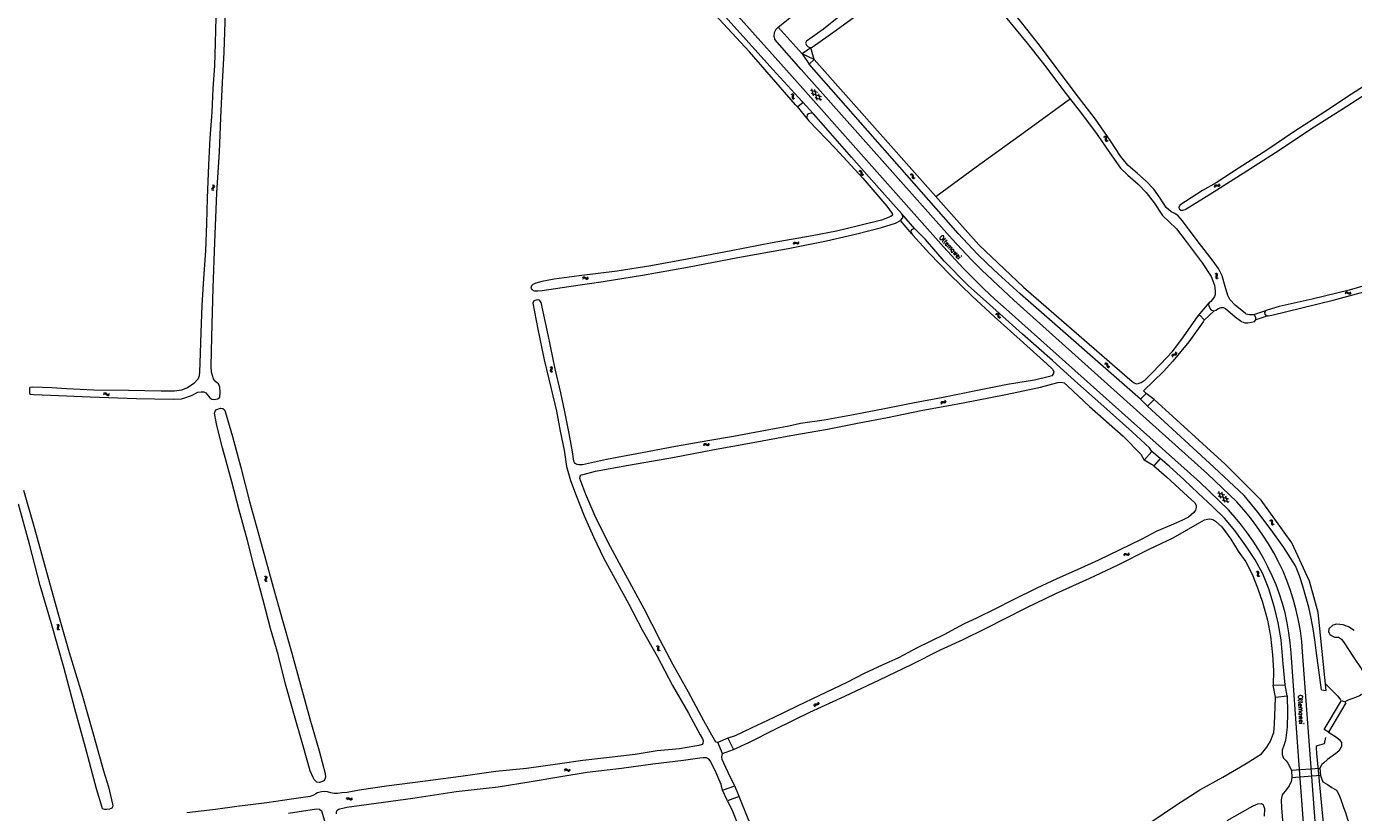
# Model space of a CAD drawing. Header units: metres. Extents: x 189705 to 199106, y 581686 to 588448.
# Tile 74 of 256: x 191351 to 191923, y 585137 to 585475. Entities that reach past the tile are written whole.
import ezdxf

# ---------------------------------------------------------------- set-up
doc = ezdxf.new("R2010")
doc.units = ezdxf.units.M
doc.layers.add('B-WA-OG-GBKN-G', color=7, linetype='Continuous', lineweight=18)
doc.styles.add('Style-STANDARD', font='STANDARD.shx')

msp = doc.modelspace()

# ---------------------------------------------------------------- linework, layer by layer
at = {"layer": 'B-WA-OG-GBKN-G'}
for p, q in [((191688.814, 585447.428), (191691.731, 585446.533)), ((191690.047, 585444.968), (191689.366, 585447.941)), ((191691.699, 585443.191), (191690.671, 585447.671)), ((191680.31, 585445.748), (191680.687, 585445.594)), ((191680.687, 585445.594), (191680.926, 585445.369)), ((191680.75, 585445.977), (191681.129, 585445.826)), ((191680.89, 585444.641), (191680.799, 585444.243)), ((191680.799, 585444.243), (191680.846, 585443.917)), ((191680.846, 585443.917), (191681.091, 585443.686)), ((191680.976, 585445.047), (191680.89, 585444.641)), ((191680.926, 585445.369), (191680.976, 585445.047)), ((191681.091, 585443.686), (191681.471, 585443.534)), ((191681.129, 585445.826), (191681.369, 585445.603)), ((191681.33, 585444.872), (191681.241, 585444.473)), ((191681.241, 585444.473), (191681.288, 585444.147)), ((191681.288, 585444.147), (191681.532, 585443.916)), ((191681.42, 585445.268), (191681.33, 585444.872)), ((191681.369, 585445.603), (191681.42, 585445.268)), ((191681.532, 585443.916), (191681.911, 585443.763)), ((191688.988, 585446.107), (191693.382, 585444.757)), ((191690.637, 585444.333), (191693.553, 585443.436)), ((191693.002, 585442.924), (191692.319, 585445.9)), ((191814.974, 585427.381), (191815.371, 585427.293)), ((191815.37, 585427.681), (191815.768, 585427.595)), ((191815.371, 585427.293), (191815.645, 585427.111)), ((191815.645, 585427.111), (191815.748, 585426.801)), ((191815.732, 585426.387), (191815.708, 585425.98)), ((191815.708, 585425.98), (191815.809, 585425.666)), ((191815.748, 585426.801), (191815.732, 585426.387)), ((191815.768, 585427.595), (191816.042, 585427.416)), ((191815.809, 585425.666), (191816.09, 585425.48)), ((191816.042, 585427.416), (191816.148, 585427.094)), ((191816.09, 585425.48), (191816.49, 585425.393)), ((191816.126, 585426.688), (191816.106, 585426.28)), ((191816.106, 585426.28), (191816.207, 585425.967)), ((191816.148, 585427.094), (191816.126, 585426.688)), ((191816.207, 585425.967), (191816.486, 585425.78)), ((191816.486, 585425.78), (191816.886, 585425.693)), ((191709.561, 585412.578), (191709.967, 585412.546)), ((191709.912, 585412.93), (191710.318, 585412.9)), ((191709.967, 585412.546), (191710.263, 585412.403)), ((191710.263, 585412.403), (191710.408, 585412.111)), ((191710.318, 585412.9), (191710.614, 585412.76)), ((191710.408, 585412.111), (191710.449, 585411.698)), ((191710.449, 585411.698), (191710.481, 585411.292)), ((191710.481, 585411.292), (191710.625, 585410.995)), ((191710.614, 585412.76), (191710.764, 585412.457)), ((191710.625, 585410.995), (191710.929, 585410.849)), ((191710.764, 585412.457), (191710.798, 585412.051)), ((191710.798, 585412.051), (191710.834, 585411.645)), ((191710.834, 585411.645), (191710.977, 585411.348)), ((191710.929, 585410.849), (191711.336, 585410.819)), ((191710.977, 585411.348), (191711.28, 585411.201)), ((191711.28, 585411.201), (191711.687, 585411.17)), ((191731.687, 585411.118), (191732.093, 585411.084)), ((191732.039, 585411.468), (191732.445, 585411.438)), ((191732.093, 585411.084), (191732.389, 585410.941)), ((191732.389, 585410.941), (191732.533, 585410.649)), ((191732.445, 585411.438), (191732.741, 585411.297)), ((191732.533, 585410.649), (191732.573, 585410.236)), ((191732.573, 585410.236), (191732.605, 585409.829)), ((191732.605, 585409.829), (191732.748, 585409.532)), ((191732.741, 585411.297), (191732.89, 585410.993)), ((191732.748, 585409.532), (191733.051, 585409.386)), ((191732.89, 585410.993), (191732.924, 585410.588)), ((191732.924, 585410.588), (191732.958, 585410.181)), ((191732.958, 585410.181), (191733.101, 585409.884)), ((191733.051, 585409.386), (191733.459, 585409.354)), ((191733.101, 585409.884), (191733.403, 585409.736)), ((191733.403, 585409.736), (191733.811, 585409.705)), ((191430.943, 585405.118), (191430.841, 585404.805)), ((191430.841, 585404.805), (191430.96, 585404.489)), ((191431.201, 585405.434), (191430.943, 585405.118)), ((191430.96, 585404.489), (191431.232, 585404.185)), ((191431.17, 585406.684), (191431.44, 585406.379)), ((191431.457, 585405.761), (191431.201, 585405.434)), ((191431.442, 585405.129), (191431.34, 585404.816)), ((191431.34, 585404.816), (191431.456, 585404.5)), ((191431.44, 585406.379), (191431.555, 585406.072)), ((191431.698, 585405.447), (191431.442, 585405.129)), ((191431.456, 585404.5), (191431.729, 585404.195)), ((191431.555, 585406.072), (191431.457, 585405.761)), ((191431.666, 585406.695), (191431.939, 585406.392)), ((191431.954, 585405.763), (191431.698, 585405.447)), ((191431.939, 585406.392), (191432.056, 585406.086)), ((191432.056, 585406.086), (191431.954, 585405.763)), ((191862.707, 585406.018), (191862.847, 585406.401)), ((191862.847, 585406.401), (191863.062, 585406.647)), ((191862.949, 585405.584), (191863.091, 585405.966)), ((191863.062, 585406.647), (191863.395, 585406.708)), ((191863.091, 585405.966), (191863.309, 585406.211)), ((191863.309, 585406.211), (191863.63, 585406.27)), ((191863.395, 585406.708), (191863.795, 585406.63)), ((191863.63, 585406.27), (191864.038, 585406.197)), ((191863.795, 585406.63), (191864.196, 585406.553)), ((191864.038, 585406.197), (191864.439, 585406.117)), ((191864.196, 585406.553), (191864.52, 585406.609)), ((191864.439, 585406.117), (191864.763, 585406.174)), ((191864.52, 585406.609), (191864.744, 585406.86)), ((191864.744, 585406.86), (191864.886, 585407.243)), ((191864.763, 585406.174), (191864.986, 585406.426)), ((191864.986, 585406.426), (191865.128, 585406.81)), ((191681.389, 585381.465), (191681.587, 585381.821)), ((191681.559, 585380.999), (191681.76, 585381.353)), ((191681.587, 585381.821), (191681.838, 585382.03)), ((191681.76, 585381.353), (191682.014, 585381.561)), ((191681.838, 585382.03), (191682.177, 585382.038)), ((191682.014, 585381.561), (191682.34, 585381.569)), ((191682.177, 585382.038), (191682.559, 585381.898)), ((191682.34, 585381.569), (191682.732, 585381.432)), ((191682.559, 585381.898), (191682.943, 585381.759)), ((191682.732, 585381.432), (191683.114, 585381.291)), ((191682.943, 585381.759), (191683.272, 585381.764)), ((191683.114, 585381.291), (191683.443, 585381.296)), ((191683.272, 585381.764), (191683.533, 585381.976)), ((191683.443, 585381.296), (191683.704, 585381.51)), ((191683.533, 585381.976), (191683.733, 585382.333)), ((191683.704, 585381.51), (191683.904, 585381.866)), ((191862.897, 585368.573), (191863.26, 585368.388)), ((191863.38, 585367.421), (191863.255, 585367.032)), ((191863.26, 585368.388), (191863.478, 585368.143)), ((191863.356, 585368.764), (191863.72, 585368.581)), ((191863.5, 585367.818), (191863.38, 585367.421)), ((191863.478, 585368.143), (191863.5, 585367.818)), ((191863.838, 585367.613), (191863.715, 585367.223)), ((191863.72, 585368.581), (191863.939, 585368.338)), ((191863.962, 585368), (191863.838, 585367.613)), ((191863.939, 585368.338), (191863.962, 585368)), ((191590.565, 585366.59), (191590.816, 585366.91)), ((191590.661, 585366.102), (191590.914, 585366.421)), ((191590.816, 585366.91), (191591.098, 585367.078)), ((191590.914, 585366.421), (191591.198, 585366.587)), ((191591.098, 585367.078), (191591.433, 585367.033)), ((191591.198, 585366.587), (191591.521, 585366.544)), ((191591.433, 585367.033), (191591.789, 585366.835)), ((191591.521, 585366.544), (191591.886, 585366.348)), ((191591.789, 585366.835), (191592.146, 585366.637)), ((191591.886, 585366.348), (191592.242, 585366.148)), ((191592.146, 585366.637), (191592.472, 585366.591)), ((191592.242, 585366.148), (191592.568, 585366.101)), ((191592.472, 585366.591), (191592.763, 585366.759)), ((191592.568, 585366.101), (191592.859, 585366.272)), ((191592.763, 585366.759), (191593.016, 585367.08)), ((191592.859, 585366.272), (191593.112, 585366.593)), ((191863.255, 585367.032), (191863.273, 585366.704)), ((191863.273, 585366.704), (191863.498, 585366.453)), ((191863.498, 585366.453), (191863.863, 585366.268)), ((191863.715, 585367.223), (191863.734, 585366.895)), ((191863.734, 585366.895), (191863.957, 585366.643)), ((191863.957, 585366.643), (191864.322, 585366.458)), ((191919.004, 585360.206), (191919.266, 585360.518)), ((191919.083, 585359.716), (191919.347, 585360.026)), ((191919.266, 585360.518), (191919.553, 585360.676)), ((191919.347, 585360.026), (191919.636, 585360.182)), ((191919.553, 585360.676), (191919.887, 585360.619)), ((191919.636, 585360.182), (191919.958, 585360.128)), ((191919.887, 585360.619), (191920.235, 585360.409)), ((191919.958, 585360.128), (191920.316, 585359.919)), ((191920.235, 585360.409), (191920.586, 585360.199)), ((191920.316, 585359.919), (191920.665, 585359.707)), ((191920.586, 585360.199), (191920.91, 585360.141)), ((191920.665, 585359.707), (191920.989, 585359.649)), ((191920.91, 585360.141), (191921.207, 585360.3)), ((191920.989, 585359.649), (191921.285, 585359.81)), ((191921.207, 585360.3), (191921.471, 585360.612)), ((191921.285, 585359.81), (191921.55, 585360.122)), ((191768.479, 585350.983), (191768.886, 585350.991)), ((191768.793, 585351.367), (191769.2, 585351.378)), ((191768.886, 585350.991), (191769.195, 585350.878)), ((191769.195, 585350.878), (191769.368, 585350.602)), ((191769.2, 585351.378), (191769.509, 585351.269)), ((191769.368, 585350.602), (191769.45, 585350.195)), ((191769.45, 585350.195), (191769.523, 585349.794)), ((191769.509, 585351.269), (191769.688, 585350.981)), ((191769.688, 585350.981), (191769.763, 585350.581)), ((191769.763, 585350.581), (191769.839, 585350.18)), ((191769.839, 585350.18), (191770.011, 585349.9)), ((191769.523, 585349.794), (191769.695, 585349.514)), ((191769.695, 585349.514), (191770.012, 585349.399)), ((191770.011, 585349.9), (191770.326, 585349.783)), ((191770.012, 585349.399), (191770.421, 585349.408)), ((191770.326, 585349.783), (191770.735, 585349.793)), ((191844.477, 585332.895), (191844.478, 585333.302)), ((191844.478, 585333.302), (191844.596, 585333.607)), ((191844.596, 585333.607), (191844.888, 585333.779)), ((191844.853, 585332.57), (191844.856, 585332.977)), ((191844.856, 585332.977), (191844.977, 585333.283)), ((191844.888, 585333.779), (191845.29, 585333.842)), ((191844.977, 585333.283), (191845.258, 585333.448)), ((191845.258, 585333.448), (191845.667, 585333.519)), ((191845.29, 585333.842), (191845.693, 585333.907)), ((191845.667, 585333.519), (191846.07, 585333.58)), ((191845.693, 585333.907), (191845.978, 585334.071)), ((191845.978, 585334.071), (191846.104, 585334.383)), ((191846.07, 585333.58), (191846.356, 585333.745)), ((191846.104, 585334.383), (191846.105, 585334.792)), ((191846.356, 585333.745), (191846.479, 585334.058)), ((191846.479, 585334.058), (191846.481, 585334.467)), ((191576.501, 585328.412), (191576.842, 585328.188)), ((191576.842, 585328.188), (191577.033, 585327.921)), ((191577.019, 585327.595), (191576.857, 585327.214)), ((191576.978, 585328.551), (191577.32, 585328.33)), ((191577.033, 585327.921), (191577.019, 585327.595)), ((191577.333, 585327.355), (191577.169, 585326.981)), ((191577.32, 585328.33), (191577.512, 585328.065)), ((191577.498, 585327.727), (191577.333, 585327.355)), ((191577.512, 585328.065), (191577.498, 585327.727)), ((191815.393, 585329.651), (191815.8, 585329.671)), ((191815.696, 585330.045), (191816.103, 585330.067)), ((191815.8, 585329.671), (191816.111, 585329.567)), ((191816.103, 585330.067), (191816.414, 585329.966)), ((191816.111, 585329.567), (191816.292, 585329.296)), ((191816.292, 585329.296), (191816.385, 585328.891)), ((191816.385, 585328.891), (191816.469, 585328.492)), ((191816.414, 585329.966), (191816.602, 585329.684)), ((191816.469, 585328.492), (191816.649, 585328.216)), ((191816.602, 585329.684), (191816.687, 585329.286)), ((191816.649, 585328.216), (191816.969, 585328.11)), ((191816.687, 585329.286), (191816.774, 585328.887)), ((191816.774, 585328.887), (191816.954, 585328.611)), ((191816.954, 585328.611), (191817.273, 585328.503)), ((191816.969, 585328.11), (191817.378, 585328.131)), ((191817.273, 585328.503), (191817.681, 585328.524)), ((191576.69, 585326.841), (191576.673, 585326.513)), ((191576.673, 585326.513), (191576.87, 585326.238)), ((191576.857, 585327.214), (191576.69, 585326.841)), ((191576.87, 585326.238), (191577.212, 585326.015)), ((191577.169, 585326.981), (191577.152, 585326.652)), ((191577.152, 585326.652), (191577.346, 585326.378)), ((191577.346, 585326.378), (191577.689, 585326.155)), ((191384.287, 585316.367), (191384.601, 585316.627)), ((191384.294, 585316.864), (191384.606, 585317.126)), ((191384.601, 585316.627), (191384.912, 585316.731)), ((191384.606, 585317.126), (191384.915, 585317.232)), ((191384.912, 585316.731), (191385.22, 585316.623)), ((191384.915, 585317.232), (191385.234, 585317.119)), ((191385.22, 585316.623), (191385.537, 585316.355)), ((191385.234, 585317.119), (191385.542, 585316.852)), ((191385.537, 585316.355), (191385.844, 585316.087)), ((191385.542, 585316.852), (191385.851, 585316.585)), ((191385.844, 585316.087), (191386.154, 585315.974)), ((191385.851, 585316.585), (191386.16, 585316.473)), ((191386.154, 585315.974), (191386.473, 585316.082)), ((191386.16, 585316.473), (191386.48, 585316.578)), ((191386.473, 585316.082), (191386.787, 585316.344)), ((191386.48, 585316.578), (191386.794, 585316.84)), ((191744.886, 585312.646), (191744.984, 585313.041)), ((191744.984, 585313.041), (191745.173, 585313.309)), ((191745.172, 585312.24), (191745.273, 585312.635)), ((191745.173, 585313.309), (191745.498, 585313.404)), ((191745.273, 585312.635), (191745.465, 585312.901)), ((191745.465, 585312.901), (191745.777, 585312.994)), ((191745.498, 585313.404), (191745.903, 585313.369)), ((191745.777, 585312.994), (191746.191, 585312.964)), ((191745.903, 585313.369), (191746.31, 585313.334)), ((191746.191, 585312.964), (191746.597, 585312.926)), ((191746.31, 585313.334), (191746.626, 585313.424)), ((191746.597, 585312.926), (191746.914, 585313.017)), ((191746.626, 585313.424), (191746.823, 585313.697)), ((191746.823, 585313.697), (191746.924, 585314.094)), ((191746.914, 585313.017), (191747.11, 585313.291)), ((191747.11, 585313.291), (191747.21, 585313.688)), ((191642.685, 585294.865), (191642.923, 585295.196)), ((191642.801, 585294.382), (191643.041, 585294.711)), ((191642.923, 585295.196), (191643.198, 585295.374)), ((191643.041, 585294.711), (191643.318, 585294.888)), ((191643.198, 585295.374), (191643.535, 585295.343)), ((191643.318, 585294.888), (191643.642, 585294.858)), ((191643.535, 585295.343), (191643.898, 585295.16)), ((191643.642, 585294.858), (191644.015, 585294.677)), ((191643.898, 585295.16), (191644.263, 585294.977)), ((191644.015, 585294.677), (191644.379, 585294.492)), ((191644.263, 585294.977), (191644.591, 585294.943)), ((191644.379, 585294.492), (191644.706, 585294.458)), ((191644.591, 585294.943), (191644.875, 585295.124)), ((191644.706, 585294.458), (191644.99, 585294.641)), ((191644.875, 585295.124), (191645.115, 585295.455)), ((191644.99, 585294.641), (191645.23, 585294.972)), ((191864.078, 585274.089), (191867.029, 585273.314)), ((191864.306, 585272.777), (191868.752, 585271.608)), ((191865.411, 585271.682), (191864.608, 585274.625)), ((191867.134, 585269.974), (191865.924, 585274.408)), ((191866.026, 585271.072), (191868.976, 585270.295)), ((191868.447, 585269.761), (191867.643, 585272.706)), ((191886.482, 585262.242), (191886.882, 585262.163)), ((191886.871, 585262.55), (191887.271, 585262.474)), ((191886.882, 585262.163), (191887.159, 585261.987)), ((191887.159, 585261.987), (191887.269, 585261.68)), ((191887.262, 585261.265), (191887.247, 585260.857)), ((191887.247, 585260.857), (191887.355, 585260.546)), ((191887.269, 585261.68), (191887.262, 585261.265)), ((191887.271, 585262.474), (191887.549, 585262.301)), ((191887.355, 585260.546), (191887.64, 585260.366)), ((191887.549, 585262.301), (191887.663, 585261.982)), ((191887.65, 585261.575), (191887.638, 585261.167)), ((191887.638, 585261.167), (191887.746, 585260.856)), ((191887.64, 585260.366), (191888.042, 585260.288)), ((191887.663, 585261.982), (191887.65, 585261.575)), ((191887.746, 585260.856), (191888.03, 585260.674)), ((191888.03, 585260.674), (191888.431, 585260.596)), ((191823.669, 585247.407), (191823.849, 585247.773)), ((191823.849, 585247.773), (191824.09, 585247.994)), ((191823.863, 585246.95), (191824.045, 585247.314)), ((191824.045, 585247.314), (191824.289, 585247.534)), ((191824.09, 585247.994), (191824.428, 585248.019)), ((191824.289, 585247.534), (191824.614, 585247.559)), ((191824.428, 585248.019), (191824.816, 585247.898)), ((191824.614, 585247.559), (191825.012, 585247.441)), ((191824.816, 585247.898), (191825.207, 585247.778)), ((191825.012, 585247.441), (191825.401, 585247.319)), ((191825.207, 585247.778), (191825.535, 585247.799)), ((191825.401, 585247.319), (191825.729, 585247.34)), ((191825.535, 585247.799), (191825.786, 585248.024)), ((191825.729, 585247.34), (191825.979, 585247.567)), ((191825.786, 585248.024), (191825.968, 585248.39)), ((191825.979, 585247.567), (191826.161, 585247.933)), ((191453.576, 585238.242), (191453.92, 585238.023)), ((191453.788, 585236.674), (191453.776, 585236.345)), ((191453.776, 585236.345), (191453.977, 585236.074)), ((191453.949, 585237.049), (191453.788, 585236.674)), ((191453.92, 585238.023), (191454.114, 585237.759)), ((191454.106, 585237.433), (191453.949, 585237.049)), ((191453.977, 585236.074), (191454.323, 585235.856)), ((191454.05, 585238.388), (191454.396, 585238.172)), ((191454.114, 585237.759), (191454.106, 585237.433)), ((191454.265, 585236.821), (191454.253, 585236.492)), ((191454.253, 585236.492), (191454.451, 585236.22)), ((191454.423, 585237.197), (191454.265, 585236.821)), ((191454.396, 585238.172), (191454.592, 585237.91)), ((191454.582, 585237.572), (191454.423, 585237.197)), ((191454.451, 585236.22), (191454.797, 585236.003)), ((191454.592, 585237.91), (191454.582, 585237.572)), ((191880.617, 585240.289), (191880.995, 585240.137)), ((191880.995, 585240.137), (191881.235, 585239.912)), ((191881.057, 585240.52), (191881.436, 585240.37)), ((191881.201, 585239.184), (191881.111, 585238.786)), ((191881.111, 585238.786), (191881.159, 585238.461)), ((191881.159, 585238.461), (191881.406, 585238.231)), ((191881.286, 585239.59), (191881.201, 585239.184)), ((191881.235, 585239.912), (191881.286, 585239.59)), ((191881.406, 585238.231), (191881.785, 585238.079)), ((191881.436, 585240.37), (191881.677, 585240.148)), ((191881.64, 585239.416), (191881.553, 585239.018)), ((191881.553, 585239.018), (191881.601, 585238.692)), ((191881.601, 585238.692), (191881.846, 585238.461)), ((191881.729, 585239.814), (191881.64, 585239.416)), ((191881.677, 585240.148), (191881.729, 585239.814)), ((191881.846, 585238.461), (191882.225, 585238.31)), ((191364.013, 585217.471), (191364.363, 585217.263)), ((191364.271, 585215.91), (191364.269, 585215.581)), ((191364.269, 585215.581), (191364.477, 585215.316)), ((191364.421, 585216.29), (191364.271, 585215.91)), ((191364.363, 585217.263), (191364.566, 585217.004)), ((191364.567, 585216.678), (191364.421, 585216.29)), ((191364.477, 585215.316), (191364.829, 585215.108)), ((191364.483, 585217.631), (191364.835, 585217.426)), ((191364.566, 585217.004), (191364.567, 585216.678)), ((191364.743, 585216.071), (191364.741, 585215.742)), ((191364.741, 585215.742), (191364.947, 585215.476)), ((191364.891, 585216.452), (191364.743, 585216.071)), ((191364.835, 585217.426), (191365.039, 585217.169)), ((191365.039, 585216.831), (191364.891, 585216.452)), ((191364.947, 585215.476), (191365.299, 585215.268)), ((191365.039, 585217.169), (191365.039, 585216.831)), ((191622.236, 585208.203), (191622.622, 585208.074)), ((191622.622, 585208.074), (191622.876, 585207.865)), ((191622.66, 585208.46), (191623.048, 585208.335)), ((191622.876, 585207.865), (191622.947, 585207.547)), ((191622.947, 585207.547), (191622.888, 585207.136)), ((191623.048, 585208.335), (191623.302, 585208.128)), ((191623.312, 585207.396), (191623.249, 585206.992)), ((191623.302, 585208.128), (191623.375, 585207.797)), ((191623.375, 585207.797), (191623.312, 585207.396)), ((191622.888, 585207.136), (191622.823, 585206.734)), ((191622.823, 585206.734), (191622.891, 585206.412)), ((191622.891, 585206.412), (191623.151, 585206.197)), ((191623.151, 585206.197), (191623.54, 585206.07)), ((191623.249, 585206.992), (191623.317, 585206.67)), ((191623.317, 585206.67), (191623.576, 585206.455)), ((191623.576, 585206.455), (191623.964, 585206.327)), ((191690.335, 585182.443), (191690.376, 585182.848)), ((191690.376, 585182.848), (191690.524, 585183.14)), ((191690.524, 585183.14), (191690.831, 585183.281)), ((191690.677, 585182.082), (191690.72, 585182.487)), ((191690.72, 585182.487), (191690.871, 585182.779)), ((191690.831, 585183.281), (191691.237, 585183.304)), ((191690.871, 585182.779), (191691.167, 585182.916)), ((191691.167, 585182.916), (191691.581, 585182.945)), ((191691.237, 585183.304), (191691.645, 585183.329)), ((191691.581, 585182.945), (191691.988, 585182.967)), ((191691.645, 585183.329), (191691.945, 585183.464)), ((191691.945, 585183.464), (191692.101, 585183.762)), ((191691.988, 585182.967), (191692.288, 585183.102)), ((191692.101, 585183.762), (191692.143, 585184.169)), ((191692.288, 585183.102), (191692.443, 585183.402)), ((191692.443, 585183.402), (191692.485, 585183.808)), ((191582.761, 585154.864), (191583.028, 585155.172)), ((191582.833, 585154.373), (191583.102, 585154.679)), ((191583.028, 585155.172), (191583.317, 585155.326)), ((191583.102, 585154.679), (191583.393, 585154.831)), ((191583.317, 585155.326), (191583.65, 585155.264)), ((191583.393, 585154.831), (191583.714, 585154.772)), ((191583.65, 585155.264), (191583.996, 585155.05)), ((191583.714, 585154.772), (191584.069, 585154.558)), ((191583.996, 585155.05), (191584.343, 585154.835)), ((191584.069, 585154.558), (191584.415, 585154.341)), ((191584.343, 585154.835), (191584.666, 585154.772)), ((191584.415, 585154.341), (191584.738, 585154.279)), ((191584.666, 585154.772), (191584.965, 585154.927)), ((191584.738, 585154.279), (191585.037, 585154.435)), ((191584.965, 585154.927), (191585.234, 585155.235)), ((191585.037, 585154.435), (191585.306, 585154.744)), ((191488.973, 585142.464), (191489.227, 585142.782)), ((191489.066, 585141.975), (191489.321, 585142.293)), ((191489.227, 585142.782), (191489.509, 585142.948)), ((191489.321, 585142.293), (191489.606, 585142.456)), ((191489.509, 585142.948), (191489.845, 585142.9)), ((191489.606, 585142.456), (191489.929, 585142.411)), ((191489.845, 585142.9), (191490.199, 585142.7)), ((191489.929, 585142.411), (191490.293, 585142.212)), ((191490.199, 585142.7), (191490.555, 585142.5)), ((191490.293, 585142.212), (191490.647, 585142.01)), ((191490.555, 585142.5), (191490.88, 585142.451)), ((191490.647, 585142.01), (191490.973, 585141.961)), ((191490.88, 585142.451), (191491.173, 585142.618)), ((191490.973, 585141.961), (191491.265, 585142.13)), ((191491.173, 585142.618), (191491.428, 585142.937)), ((191491.265, 585142.13), (191491.52, 585142.449))]:
    msp.add_line(p, q, dxfattribs=at)
at = {"layer": 'B-WA-OG-GBKN-G', "flags": 128}
for points in [[(191683.088, 585440.408), (191683.053, 585440.443), (191682.338, 585441.059), (191662.443, 585463.898), (191645.495, 585482.147), (191629.69, 585500)], [(191633.329, 585500), (191634.227, 585499.007), (191653.277, 585477.729), (191672.49, 585456.263), (191685.217, 585442.518), (191685.439, 585442.275)], [(191754.495, 585370.864), (191745.967, 585380.02), (191680.824, 585453.285), (191639.232, 585500)], [(191729.308, 585500), (191726.569, 585497.932), (191717.54, 585491.182), (191706.18, 585483.155), (191694.337, 585473.733), (191686.998, 585468.56), (191686.667, 585467.689), (191686.972, 585466.783), (191687.776, 585466.049), (191688.905, 585465.707), (191689.432, 585465.887), (191699.774, 585473.297), (191713.648, 585483.336), (191728.245, 585493.875), (191736.902, 585500)], [(191755.615, 585500), (191756.028, 585499.451), (191764.456, 585488.676), (191772.555, 585479.092), (191782.109, 585467.616), (191790.138, 585457.433), (191797.752, 585447.227), (191805.461, 585437.37), (191812.229, 585428.313), (191817.472, 585420.633), (191822.217, 585413.85), (191825.403, 585410.829), (191829.916, 585406.986), (191833.318, 585403.373), (191836.785, 585398.885), (191840.318, 585393.513), (191843.029, 585390.892)], [(191839.391, 585400.952), (191836.591, 585404.872), (191833.316, 585408.225), (191829.535, 585411.602), (191825.461, 585415.193), (191822.3, 585418.978), (191818.005, 585425.582), (191811.461, 585434.959), (191804.189, 585444.37), (191795.373, 585456.051), (191787.35, 585466.832), (191779.166, 585477.172), (191770.461, 585487.894), (191761.977, 585498.513), (191760.742, 585500)], [(191353.813, 585319.627), (191352.562, 585319.469), (191352.348, 585319.129), (191352.353, 585318.261), (191352.378, 585316.892), (191352.875, 585316.572), (191354.32, 585316.426), (191361.433, 585316.143), (191378.499, 585315.483), (191398.55, 585314.753), (191414.225, 585314.396), (191417.937, 585314.648), (191419.321, 585314.937), (191422.213, 585316.051), (191424.87, 585317.406), (191426.411, 585317.587), (191427.555, 585317.523), (191428.3, 585317.108), (191428.991, 585316.509), (191430.068, 585315.064), (191430.904, 585314.451), (191431.876, 585314.349), (191433.575, 585314.568), (191434.346, 585315.297), (191434.538, 585317.426), (191434.364, 585319.65), (191433.838, 585320.971), (191432.677, 585321.956), (191431.717, 585323.215), (191430.851, 585326.026), (191430.639, 585328.488), (191430.913, 585341.204), (191431.575, 585362.413), (191432.207, 585381.86), (191433.083, 585403.304), (191434.248, 585420.931), (191434.843, 585435.459), (191435.59, 585450.709), (191436.235, 585463.75), (191436.794, 585481.186)], [(191432.719, 585478.751), (191432.404, 585467.843), (191432.054, 585457.969), (191431.383, 585448.196), (191430.943, 585437.981), (191430.034, 585426.823), (191429.502, 585415.221), (191428.923, 585400.975), (191428.681, 585390.087), (191428.154, 585378.32), (191427.388, 585366.391), (191426.646, 585354.818), (191426.211, 585343.063), (191425.702, 585329.869), (191425.692, 585326.325), (191425.51, 585324.544), (191425.036, 585323.234), (191423.155, 585321.234), (191420.504, 585319.275), (191417.929, 585318.255), (191414.887, 585317.872), (191409.119, 585317.871), (191394.996, 585318.212), (191380.141, 585318.33), (191368.335, 585318.897), (191361.959, 585319.268), (191353.813, 585319.627)], [(191674.797, 585474.605), (191681.249, 585479.723)], [(191674.797, 585474.605), (191673.773, 585473.508), (191673.152, 585472.142), (191673, 585470.649), (191673.332, 585469.186)], [(191685.24, 585463.102), (191674.797, 585474.605)], [(191758.118, 585374.37), (191749.718, 585383.324), (191684.762, 585456.34), (191673.332, 585469.186)], [(191690.332, 585460.619), (191688.905, 585465.707), (191685.24, 585463.102)], [(191690.332, 585460.619), (191685.24, 585463.102)], [(191685.24, 585463.102), (191688.116, 585458.6)], [(191688.116, 585458.6), (191690.332, 585460.619)], [(191780.422, 585362.704), (191761.317, 585380.886), (191749.438, 585394.069), (191690.332, 585460.619)], [(191760.626, 585376.847), (191752.403, 585385.756), (191688.116, 585458.6)], [(191934.093, 585453.598), (191921.726, 585445.675), (191910.236, 585438.165), (191896.912, 585429.43), (191885.29, 585421.619), (191873.378, 585413.983), (191863.408, 585407.548), (191857.586, 585404.268), (191847.767, 585397.896), (191847.371, 585396.961), (191847.526, 585396.313), (191848.299, 585395.831), (191849.053, 585395.781), (191850.145, 585396.095), (191861.014, 585402.824), (191876.624, 585412.735), (191890.585, 585421.549), (191904.497, 585430.936), (191917.677, 585439.305), (191934.634, 585450.153)], [(191685.439, 585442.275), (191685.465, 585442.026), (191683.459, 585440.434), (191683.088, 585440.408)], [(191689.904, 585437.316), (191685.439, 585442.275)], [(191742.8, 585401.665), (191760.16, 585414.398), (191782.273, 585430.404), (191800.778, 585443.848)], [(191687.36, 585435.163), (191683.088, 585440.408)], [(191689.904, 585437.316), (191688.873, 585437.593), (191687.932, 585437.299), (191687.334, 585436.83), (191687.24, 585435.914), (191687.362, 585435.147)], [(191728.074, 585394.214), (191718.292, 585405.045), (191706.411, 585418.645), (191695.416, 585431.245), (191690.121, 585437.258), (191689.904, 585437.316)], [(191687.362, 585435.147), (191687.969, 585434.268), (191699.435, 585422.483), (191711.323, 585409.562), (191721.643, 585397.529), (191723.858, 585394.392), (191724.046, 585393.635), (191723.415, 585393.091), (191719.378, 585391.499), (191709.465, 585388.989), (191699.953, 585386.757), (191689.451, 585384.727), (191672.296, 585381.668), (191654.544, 585378.291), (191635.604, 585374.677), (191619.939, 585371.767), (191605.541, 585369.524), (191589.182, 585367.462)], [(191879.577, 585350.786), (191878.545, 585350.694), (191877.754, 585350.775), (191876.394, 585351.026), (191876.074, 585351.241), (191871.705, 585354.862), (191869.353, 585357.397), (191868.53, 585359.08), (191867.368, 585362.976), (191866.093, 585367.527), (191864.474, 585370.737), (191861.672, 585374.463), (191855.293, 585382.752), (191848.97, 585391.188), (191847.093, 585393.378), (191845.657, 585394.34), (191844.052, 585395.054), (191841.915, 585396.961), (191839.391, 585400.952)], [(191578.341, 585366.039), (191573.101, 585365.137), (191570.517, 585364.427), (191569.174, 585363.836), (191568.533, 585363.237), (191568.264, 585362.161), (191568.733, 585361.575), (191569.711, 585361.124), (191571.317, 585360.99), (191573.174, 585361.222), (191584.719, 585362.961), (191599.44, 585365.136), (191616.441, 585367.808), (191635.725, 585371.289), (191657.463, 585375.45), (191679.198, 585379.287), (191695.611, 585382.557), (191708.679, 585385.631), (191719.338, 585388.361), (191725.363, 585390.215), (191727.551, 585391.274)], [(191727.551, 585391.274), (191728.543, 585392.419), (191728.581, 585393.076), (191728.074, 585394.214)], [(191732.375, 585385.534), (191727.551, 585391.274)], [(191733.742, 585387.705), (191728.074, 585394.214)], [(191843.029, 585390.892), (191846.407, 585387.777), (191850.593, 585382.261), (191857.397, 585373.167), (191861.377, 585367.257), (191862.797, 585363.487), (191863.041, 585360.907), (191862.981, 585359.444), (191862.753, 585358.589), (191862.174, 585357.72), (191861.206, 585356.523), (191860.584, 585355.985)], [(191732.375, 585385.534), (191732.837, 585385.05), (191740.039, 585377.073), (191748.73, 585368.089), (191758.372, 585358.716), (191768.046, 585349.908), (191779.057, 585339.996), (191790.531, 585329.573), (191793.166, 585327.208), (191793.519, 585326.152), (191793.313, 585325.227), (191792.681, 585324.483), (191791.62, 585324.203), (191785.174, 585322.683), (191773.582, 585320.723), (191759.89, 585317.96), (191745.83, 585315.148), (191732.853, 585312.753), (191720.592, 585310.332), (191707.25, 585307.651), (191694.589, 585305.326), (191684.507, 585303.925), (191679.374, 585302.873), (191667.121, 585300.531), (191655.533, 585298.413), (191644.493, 585296.435), (191630.614, 585294.048), (191616.325, 585291.323), (191600.831, 585288.412), (191590.578, 585286.243), (191589.058, 585286.191), (191588.29, 585286.342), (191587.459, 585286.758), (191587.107, 585287.142), (191586.882, 585287.749)], [(191733.742, 585387.705), (191732.88, 585387.634), (191732.226, 585387.258), (191731.944, 585386.616), (191732.375, 585385.534)], [(191835.805, 585291.867), (191834.689, 585293.547), (191827.267, 585300.402), (191815.08, 585311.245), (191802.579, 585322.262), (191792.978, 585331.063), (191780.111, 585342.393), (191765.838, 585355.202), (191756.698, 585363.354), (191746.284, 585373.873), (191738.311, 585383.099), (191733.742, 585387.705)], [(191758.118, 585374.37), (191762.591, 585370.019)], [(191760.626, 585376.847), (191765.048, 585372.615)], [(191589.182, 585367.462), (191578.341, 585366.039)], [(191754.495, 585370.864), (191758.903, 585366.345)], [(191762.591, 585370.019), (191767.098, 585365.702)], [(191765.048, 585372.615), (191769.513, 585368.428)], [(191769.513, 585368.428), (191774.272, 585364.059)], [(191885.743, 585350.254), (191887.374, 585350.53), (191913.891, 585357.106), (191932.423, 585362.083), (191949.502, 585366.34), (191956.838, 585368.201)], [(191758.903, 585366.345), (191763.415, 585361.929)], [(191763.415, 585361.929), (191768.157, 585357.5)], [(191767.098, 585365.702), (191771.719, 585361.345)], [(191774.272, 585364.059), (191779.077, 585359.742)], [(191780.422, 585362.704), (191827.346, 585322.102), (191828.088, 585321.408), (191829.034, 585320.971), (191829.891, 585321.123), (191831.191, 585321.623), (191832.826, 585322.784), (191835.906, 585325.76), (191842.364, 585332.485), (191844.539, 585334.877), (191846.929, 585337.903), (191849.419, 585341.275), (191855.775, 585350.351)], [(191930.111, 585364.067), (191920.692, 585361.391), (191904.856, 585357.501), (191890.557, 585354.276), (191885.452, 585352.715), (191884.749, 585352.484)], [(191586.882, 585287.749), (191586.221, 585291.754), (191584.774, 585299.718), (191582.945, 585308.988), (191581.283, 585317.211), (191578.818, 585327.492), (191575.74, 585342.055), (191572.763, 585356.077), (191572.074, 585356.99), (191571.102, 585357.144), (191569.652, 585356.802), (191569.157, 585355.82), (191571.303, 585344.502), (191574.026, 585331.377), (191577.121, 585318.827), (191579.362, 585309.231), (191580.89, 585300.661), (191582.657, 585292.536), (191583.717, 585285.384), (191585.433, 585279.489), (191587.886, 585272.917), (191591.325, 585264.191), (191595.281, 585255.165), (191599.593, 585246.195), (191604.606, 585236.916), (191610.461, 585226.248), (191616.312, 585215.133), (191622.674, 585203.757), (191629.367, 585191.228), (191636.231, 585179.334), (191641.249, 585169.97), (191642.181, 585168.238), (191642.534, 585167.334), (191642.453, 585166.302), (191642.099, 585165.792), (191640.662, 585165.358), (191639.002, 585165.143), (191632.323, 585163.901), (191622.687, 585163.048), (191613.216, 585161.542), (191600.838, 585160.056), (191590.706, 585158.859), (191580.783, 585157.522), (191566.434, 585155.469), (191553.254, 585154.164), (191538.196, 585152.051), (191522.955, 585149.969), (191506.161, 585147.804), (191495.36, 585146.357), (191491.318, 585145.558)], [(191768.157, 585357.5), (191773.003, 585353.184)], [(191771.719, 585361.345), (191776.374, 585357.025)], [(191872.362, 585270.204), (191859.797, 585282.259), (191776.374, 585357.025)], [(191830.923, 585314.462), (191779.077, 585359.742)], [(191855.775, 585350.351), (191860.584, 585355.985)], [(191860.584, 585355.985), (191860.217, 585355.15), (191860.312, 585354.413), (191861.028, 585353.219), (191861.651, 585352.79), (191862.568, 585352.459)], [(191868.719, 585266.79), (191856.488, 585278.661), (191773.003, 585353.184)], [(191855.775, 585350.351), (191856.202, 585350.557), (191856.539, 585350.391), (191858.202, 585348.669), (191858.189, 585348.287)], [(191858.189, 585348.287), (191862.568, 585352.459)], [(191862.568, 585352.459), (191863.261, 585352.683), (191864.51, 585353.408), (191865.546, 585353.878), (191866.651, 585353.868), (191867.439, 585353.483), (191871.605, 585349.928), (191874.367, 585347.795), (191875.78, 585347.275), (191877.115, 585347.291), (191878.683, 585347.553), (191879.92, 585347.901), (191880.552, 585348.632)], [(191884.749, 585352.484), (191879.577, 585350.786)], [(191880.552, 585348.632), (191880.478, 585349.535), (191880.017, 585350.542), (191879.577, 585350.786)], [(191885.743, 585350.254), (191880.552, 585348.632)], [(191884.749, 585352.484), (191884.257, 585351.691), (191884.369, 585351.032), (191884.967, 585350.358), (191885.743, 585350.254)], [(191858.189, 585348.287), (191857.826, 585347.688), (191851.669, 585339.113), (191844.832, 585330.767), (191840.811, 585326.347), (191832.237, 585317.984)], [(191648.841, 585166.599), (191648.185, 585166.776), (191647.573, 585167.499), (191642.804, 585176.012), (191636.279, 585188.311), (191629.685, 585200.156), (191624.079, 585210.775), (191617.112, 585224.261), (191608.437, 585240.248), (191601.58, 585252.786), (191596.059, 585264.056), (191592.06, 585273.471), (191589.485, 585280.301), (191589.606, 585281.306), (191590.064, 585281.815), (191590.849, 585282.071), (191596.103, 585283.457), (191607.98, 585285.585), (191630.224, 585289.422), (191646.595, 585292.575), (191664.059, 585295.804), (191680.312, 585298.866), (191696.126, 585301.498), (191709.672, 585304.249), (191721.952, 585306.538), (191736.48, 585309.504), (191754.472, 585312.906), (191772.82, 585316.495), (191787.751, 585319.595), (191795.266, 585321.579), (191796.766, 585321.69), (191797.987, 585321.429), (191799.41, 585320.18), (191808.885, 585311.295), (191823.442, 585298.516), (191830.961, 585290.812), (191832.464, 585288.227)], [(191833.297, 585316.869), (191830.923, 585314.462)], [(191833.297, 585316.869), (191832.237, 585317.984)], [(191836.809, 585314.33), (191833.297, 585316.869)], [(191433.157, 585303.083), (191432.139, 585308.368), (191432.299, 585309.247), (191432.739, 585309.828), (191433.77, 585310.331), (191434.87, 585310.491), (191435.724, 585310.39), (191436.422, 585309.797), (191436.697, 585309.091), (191439.805, 585298.412), (191443.392, 585285.084), (191447.215, 585270.406), (191450.727, 585257.506), (191453.98, 585245.596), (191457.355, 585233.461), (191461.24, 585219.696), (191465.387, 585205.159), (191469.135, 585191.508), (191473.136, 585176.788), (191477.18, 585163.134), (191479.757, 585153.354), (191479.84, 585151.788), (191479.633, 585150.889), (191479.218, 585150.203), (191478.22, 585149.674), (191477.251, 585149.44), (191476.214, 585149.615), (191475.048, 585150.798), (191474.53, 585151.592), (191473.329, 585154.406), (191470.109, 585165.619), (191466.189, 585179.167), (191462.726, 585191.783), (191459.435, 585204.47), (191456.182, 585215.716), (191452.979, 585227.994), (191449.166, 585242.337), (191446.268, 585253.56), (191442.705, 585266.677), (191439.488, 585278.909), (191435.483, 585293.512), (191433.157, 585303.083)], [(191833.86, 585311.449), (191830.923, 585314.462)], [(191836.809, 585314.33), (191833.86, 585311.449)], [(191875.465, 585273.044), (191862.456, 585285.196), (191833.86, 585311.449)], [(191908.869, 585189.361), (191910.787, 585189.023), (191907.4, 585222.588), (191903.711, 585236.158), (191896.048, 585252.606), (191882.875, 585270.941), (191867.306, 585286.418), (191836.809, 585314.33)], [(191832.464, 585288.227), (191835.805, 585291.867)], [(191836.584, 585285.743), (191832.464, 585288.227)], [(191839.402, 585288.921), (191835.805, 585291.867)], [(191839.402, 585288.921), (191836.584, 585285.743)], [(191893.137, 585191.429), (191892.326, 585200.578), (191891.419, 585210.832), (191890.15, 585218.137), (191888.599, 585224.827), (191886.087, 585232.86), (191883.6, 585239.255), (191880.28, 585245.217), (191876.245, 585251.35), (191871.569, 585257.897), (191867.04, 585263.147), (191861.824, 585268.185), (191855.748, 585274.021), (191849.643, 585279.706), (191843.153, 585285.579), (191839.402, 585288.921)], [(191836.584, 585285.743), (191842.007, 585281.064), (191849.449, 585274.203), (191854.269, 585269.799), (191854.825, 585268.775), (191854.882, 585267.781), (191854.523, 585266.66), (191853.87, 585265.679), (191851.537, 585263.714), (191848.649, 585262.143), (191844.126, 585260.145), (191837.908, 585257.676), (191831.491, 585254.202), (191821.708, 585249.431), (191812.719, 585245.198), (191803.638, 585240.966), (191794.822, 585237.047), (191786.237, 585233.126), (191776.018, 585228.129), (191768.083, 585224.117), (191760.472, 585220.312), (191754.66, 585217.569), (191746.214, 585213.062), (191734.667, 585207.366), (191726.585, 585203.132), (191719.67, 585199.906), (191711.865, 585196.425), (191704.438, 585192.56), (191692.701, 585186.958), (191683.004, 585182.271), (191672.943, 585177.364), (191663.149, 585172.823), (191656.293, 585169.57), (191653.16, 585168.52)], [(191349.82, 585275.302), (191354.527, 585258.807), (191359.899, 585239.545), (191364.586, 585222.477), (191369.446, 585205.42), (191374.95, 585187.679), (191379.78, 585170.438), (191384.211, 585154.443), (191386.41, 585147.634)], [(191878.277, 585263.294), (191875.389, 585266.808), (191872.362, 585270.204)], [(191881.478, 585265.771), (191875.465, 585273.044)], [(191386.41, 585147.634), (191388.12, 585140.152), (191388.243, 585139.294), (191387.917, 585138.467), (191386.896, 585137.997), (191385.681, 585137.802), (191384.783, 585137.812), (191383.864, 585138.179), (191383.762, 585138.679), (191381.327, 585146.733), (191376.578, 585164.474), (191371.942, 585181.174), (191367.398, 585198.507), (191361.944, 585217.8), (191357.054, 585234.203), (191352.417, 585251.965), (191347.72, 585269.216)], [(191874.305, 585260.238), (191871.577, 585263.57), (191868.719, 585266.79)], [(191887.201, 585258.268), (191881.478, 585265.771)], [(191655.595, 585163.631), (191662.211, 585166.597), (191673.529, 585172.334), (191688.459, 585179.683), (191703.582, 585186.655), (191718.411, 585193.709), (191732.209, 585200.279), (191744.722, 585206.552), (191754.489, 585211.054), (191764.444, 585215.942), (191772.551, 585220.045), (191781.708, 585224.618), (191794.384, 585230.79), (191809.012, 585237.451), (191820.986, 585243.045), (191834.589, 585249.873), (191844.886, 585254.798), (191851.708, 585258.583), (191855.397, 585260.76), (191858.418, 585262.442), (191859.684, 585262.805), (191860.672, 585262.935), (191861.473, 585262.802), (191862.364, 585262.492), (191863.234, 585261.918), (191865.843, 585259.514), (191869.727, 585254.145), (191872.943, 585249.052), (191876.182, 585244.373), (191878.916, 585239.1), (191881.283, 585233.239), (191883.477, 585227.07), (191885.564, 585219.33), (191886.935, 585212.484), (191887.75, 585204.361), (191888.169, 585197.709), (191888, 585191.298)], [(191879.353, 585253.264), (191876.898, 585256.801), (191874.305, 585260.238)], [(191883.619, 585255.931), (191881.023, 585259.667), (191878.277, 585263.294)], [(191883.781, 585246.002), (191881.639, 585249.677), (191879.353, 585253.264)], [(191888.248, 585248.351), (191886.008, 585252.186), (191883.619, 585255.931)], [(191892.587, 585250.605), (191887.201, 585258.268)], [(191892.269, 585240.431), (191890.336, 585244.43), (191888.248, 585248.351)], [(191897.672, 585242.739), (191892.587, 585250.605)], [(191887.627, 585238.416), (191885.779, 585242.247), (191883.781, 585246.002)], [(191900.803, 585233.889), (191899.313, 585238.341), (191897.672, 585242.739)], [(191890.732, 585230.536), (191889.266, 585234.51), (191887.627, 585238.416)], [(191895.484, 585232.152), (191893.966, 585236.326), (191892.269, 585240.431)], [(191893.125, 585222.411), (191892.019, 585226.5), (191890.732, 585230.536)], [(191897.966, 585223.624), (191896.818, 585227.915), (191895.484, 585232.152)], [(191903.327, 585224.847), (191902.142, 585229.39), (191900.803, 585233.889)], [(191905.242, 585215.589), (191904.364, 585220.234), (191903.327, 585224.847)], [(191894.816, 585213.915), (191894.066, 585218.182), (191893.125, 585222.411)], [(191899.729, 585214.705), (191898.947, 585219.184), (191897.966, 585223.624)], [(191895.728, 585205.3), (191895.371, 585209.618), (191894.816, 585213.915)], [(191900.691, 585205.664), (191900.311, 585210.195), (191899.729, 585214.705)], [(191906.52, 585206.222), (191905.961, 585210.916), (191905.242, 585215.589)], [(191920.526, 585216.502), (191918.188, 585217.373), (191915.245, 585217.544), (191913.65, 585217.199), (191912.019, 585215.598), (191911.78, 585214.331), (191912.63, 585212.971), (191914.357, 585212.022), (191916.116, 585211.958), (191917.389, 585211.073), (191918.62, 585209.565), (191922.646, 585203.412), (191925.881, 585198.559), (191927.957, 585195.189), (191928.655, 585192.909), (191928.579, 585191.102), (191928.06, 585189.299), (191926.993, 585187.849), (191925.152, 585186.8), (191923.445, 585186.014), (191921.921, 585185.513), (191920.54, 585185.082), (191918.856, 585184.14)], [(191922.893, 585214.841), (191920.526, 585216.502)], [(191907.456, 585047.657), (191898.834, 585162.826), (191895.728, 585205.3)], [(191912.53, 585046.823), (191907.392, 585116.5), (191906.566, 585127.068), (191900.691, 585205.664)], [(191908.869, 585189.361), (191906.52, 585206.222)], [(191888, 585191.298), (191893.137, 585191.429)], [(191888.961, 585186.245), (191888, 585191.298)], [(191893.981, 585186.749), (191893.137, 585191.429)], [(191910.468, 585192.11), (191911.576, 585190.843), (191915.79, 585186.547), (191917.079, 585185.046)], [(191742.959, 585075.405), (191744.375, 585076.193), (191761.621, 585085.744), (191776.974, 585094.6), (191790.582, 585102.588), (191802.567, 585109.975), (191813.701, 585117.478), (191823.426, 585124.152), (191835.333, 585132.436), (191846.423, 585139.853), (191856.49, 585146.298), (191866.312, 585151.817), (191876.32, 585157.626), (191882.98, 585161.837), (191885.238, 585164.61), (191886.683, 585166.97), (191888.24, 585170.947), (191888.606, 585174.502), (191888.75, 585178.449), (191888.92, 585181.715), (191888.961, 585186.245)], [(191888.961, 585186.245), (191893.981, 585186.749)], [(191893.981, 585186.749), (191894.184, 585179.381), (191894.095, 585173.223), (191893.386, 585167.481), (191892.536, 585165.407), (191891.935, 585163.298), (191891.875, 585161.455), (191892.443, 585159.896), (191893.577, 585158.829), (191894.387, 585157.786), (191895.865, 585154.711)], [(191911.868, 585171.157), (191909.963, 585172.299), (191917.485, 585184.775), (191918.856, 585184.14)], [(191918.856, 585184.14), (191919.367, 585183.681), (191911.868, 585171.157)], [(191653.16, 585168.52), (191648.841, 585166.599)], [(191653.16, 585168.52), (191655.595, 585163.631)], [(191910.597, 585168.835), (191909.907, 585166.03), (191906.96, 585165.219), (191906.601, 585164.925), (191906.545, 585164.42), (191906.714, 585162.111), (191908.71, 585140.929), (191910.357, 585123.048)], [(191911.868, 585171.157), (191915.236, 585168.96), (191916.483, 585167.979), (191917.465, 585166.701), (191917.377, 585164.895), (191916.271, 585162.978), (191915.052, 585161.899), (191911.354, 585159.336), (191909.628, 585157.771), (191908.952, 585157.155), (191908.049, 585155.664)], [(191650.929, 585161.891), (191648.841, 585166.599)], [(191656.183, 585148.02), (191654.121, 585151.958), (191651.385, 585157.77), (191650.749, 585159.394), (191650.535, 585160.448), (191650.929, 585161.891)], [(191650.929, 585161.891), (191655.595, 585163.631)], [(191650.885, 585146.088), (191650.355, 585148.618), (191648.066, 585153.677), (191645.704, 585158.657), (191644.759, 585159.593), (191644.02, 585160.02), (191642.468, 585160.054), (191641.113, 585159.981), (191639.078, 585159.657), (191634.06, 585158.966), (191620.806, 585157.304), (191607.294, 585155.467), (191592.646, 585153.718), (191581.232, 585151.862), (191568.389, 585149.669), (191554.25, 585147.496), (191536.089, 585145.391), (191517.499, 585142.531), (191489.037, 585138.745), (191485.485, 585137.855), (191484.781, 585137.293), (191484.495, 585136.619), (191484.434, 585135.894)], [(191896.118, 585151.437), (191895.791, 585149.844), (191894.944, 585147.996), (191893.807, 585146.367), (191891.867, 585144.087), (191891.514, 585142.02), (191891.579, 585138.514), (191892.172, 585131.358)], [(191895.865, 585154.711), (191896.118, 585151.437)], [(191895.866, 585154.697), (191908.049, 585155.664)], [(191908.356, 585152.414), (191896.118, 585151.437)], [(191908.049, 585155.664), (191908.356, 585152.414)], [(191908.356, 585152.414), (191909.421, 585149.771), (191911.481, 585148.52), (191913.313, 585147.294), (191915.265, 585146.091), (191916.349, 585144.226), (191917.156, 585142.112), (191918.298, 585138.703), (191919.093, 585136.601), (191919.988, 585133.612), (191920.938, 585131.545), (191921.69, 585128.678), (191921.806, 585126.953), (191921.711, 585125.709), (191921.046, 585123.65)], [(191491.318, 585145.558), (191489.235, 585145.19), (191486.979, 585144.933), (191484.988, 585144.738), (191483.631, 585144.767), (191482.14, 585144.981), (191480.68, 585145.48), (191479.536, 585145.561), (191478.127, 585145.438), (191476.453, 585144.998), (191475.698, 585144.589), (191474.687, 585143.986), (191473.32, 585143.454), (191466.255, 585142.48), (191454.679, 585140.767), (191441.673, 585139.064), (191432.546, 585137.772), (191420.153, 585136.335)], [(191650.885, 585146.088), (191656.183, 585148.02)], [(191652.949, 585141.624), (191650.885, 585146.088)], [(191657.984, 585143.479), (191656.183, 585148.02)], [(191657.984, 585143.479), (191652.949, 585141.624)], [(191652.949, 585141.624), (191655.216, 585137.078), (191659.776, 585125.692), (191665.047, 585113.754), (191671.406, 585098.439), (191676.946, 585085.933)], [(191683.41, 585084.896), (191679.584, 585093.676), (191674.024, 585106.498), (191667.744, 585120.379), (191661.901, 585133.828), (191657.984, 585143.479)], [(191884.234, 585134.946), (191884.413, 585138.05), (191883.803, 585139.728), (191882.944, 585140.253), (191881.272, 585140.15), (191879.215, 585139.273), (191877.935, 585138.519), (191867.994, 585132.946)], [(191463.942, 585136.22), (191476.08, 585138.055), (191477.366, 585137.974), (191478.173, 585137.321), (191479.749, 585131.942)]]:
    msp.add_lwpolyline(points, dxfattribs=at)

# ---------------------------------------------------------------- texts
at = {"layer": 'B-WA-OG-GBKN-G', "style": 'Style-STANDARD'}
for rotation, p in [(311.67636, (191744.043, 585383.889)), (272.2929, (191898.728, 585187.048))]:
    msp.add_text('Ottemawei', height=2, rotation=rotation, dxfattribs=at).set_placement(p)

doc.saveas('drawing.dxf')
